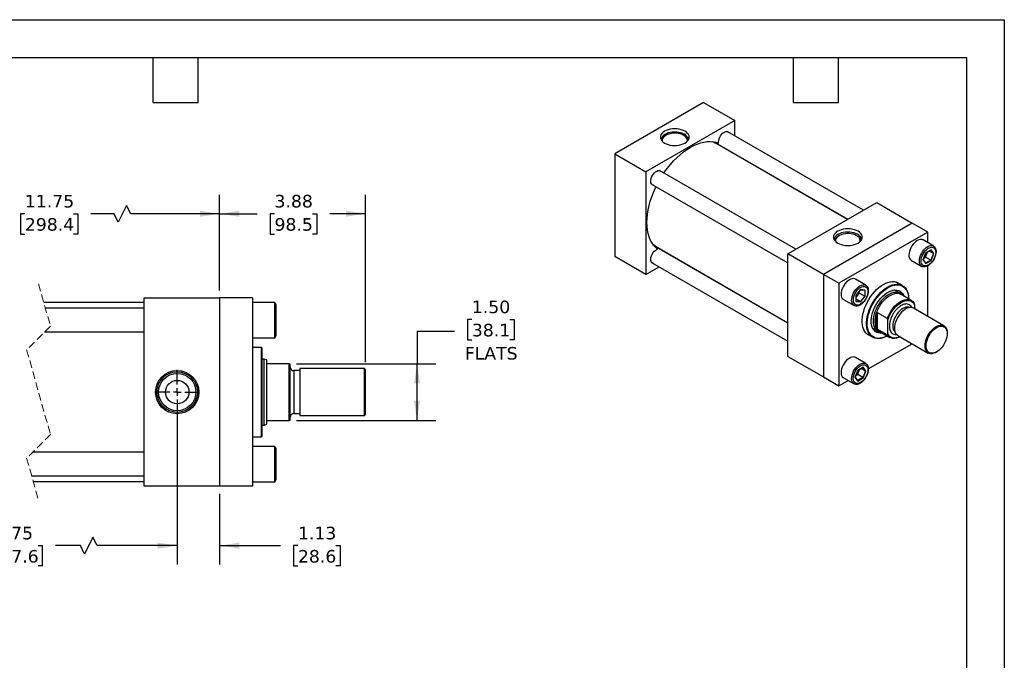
# Model space of a CAD drawing. Header units: inches. Extents: x 0 to 44, y 0 to 34.
# Tile 3 of 3: x 17.9 to 44, y 17 to 34. Entities that reach past the tile are written whole.
import ezdxf

# ---------------------------------------------------------------- set-up
doc = ezdxf.new("R2010")
doc.units = ezdxf.units.IN
doc.header["$LTSCALE"] = 4
doc.header["$MEASUREMENT"] = 0
for name, pattern in [('SLD-Center', [0.75, 0.6, -0.05, 0.05, -0.05]), ('SLD-Dashed', [0.075, 0.05, -0.025]), ('SLD-Solid', [0])]:
    doc.linetypes.add(name, pattern=pattern)
doc.layers.add('CENTER', color=40, linetype='SLD-Center')
doc.layers.add('DIMENSIONS', color=140, linetype='SLD-Solid', lineweight=25)
doc.layers.add('TEXT', color=140, linetype='SLD-Solid', lineweight=25)
doc.styles.add('SLDTEXTSTYLE0', font='VERDANA.TTF')
doc.dimstyles.new('SLDDIMSTYLE0', dxfattribs={"dimtxt": 0.339844, "dimasz": 0.52, "dimexe": 0, "dimexo": 0.0625, "dimgap": 0.084961, "dimtad": 0, "dimtih": 1, "dimtoh": 1, "dimrnd": 1e-09, "dimzin": 12, "dimdsep": 46, "dimtxsty": 'SLDTEXTSTYLE0', "dimsah": 1, "dimcen": 0.09, "dimadec": 0, "dimazin": 3, "dimtfac": 1, "dimtofl": 0, "dimtmove": 0, "dimatfit": 3, "dimfxl": 0, "dimfrac": 2, "dimtolj": 1, "dimtzin": 12, "dimarcsym": 0})
doc.dimstyles.new('SLDDIMSTYLE1', dxfattribs={"dimtxt": 0.339844, "dimasz": 0.52, "dimexe": 0, "dimexo": 0.0625, "dimgap": 0.084961, "dimtad": 0, "dimtih": 1, "dimtoh": 1, "dimrnd": 1e-09, "dimzin": 12, "dimdsep": 46, "dimtxsty": 'SLDTEXTSTYLE0', "dimsah": 1, "dimcen": 0.09, "dimadec": 0, "dimazin": 3, "dimtfac": 1, "dimtmove": 0, "dimatfit": 0, "dimfxl": 0, "dimfrac": 2, "dimtolj": 1, "dimtzin": 12, "dimarcsym": 0})
doc.dimstyles.new('SLDDIMSTYLE3', dxfattribs={"dimtxt": 0.339844, "dimasz": 0.52, "dimexe": 0, "dimexo": 0.0625, "dimgap": 0.084961, "dimtad": 0, "dimtih": 1, "dimtoh": 1, "dimrnd": 1e-09, "dimzin": 4, "dimdsep": 46, "dimtxsty": 'SLDTEXTSTYLE0', "dimsah": 1, "dimcen": 0.09, "dimadec": 0, "dimazin": 1, "dimtfac": 1, "dimtofl": 0, "dimtmove": 0, "dimatfit": 3, "dimfxl": 0, "dimfrac": 2, "dimtolj": 1, "dimtzin": 12, "dimarcsym": 0})

# ---------------------------------------------------------------- blocks, each defined once
blk = doc.blocks.new('_D_12')
at = {"layer": 'DIMENSIONS'}
for p, q in [((13.859, 26.818), (13.859, 29.351)), ((23.166, 26.818), (23.166, 29.351)), ((20.698, 29.074), (20.475, 28.629)), ((20.809, 28.851), (20.698, 29.074)), ((13.859, 28.851), (17.536, 28.851)), ((17.996, 28.851), (17.882, 28.851)), ((17.882, 28.851), (17.882, 28.311)), ((19.289, 28.851), (19.403, 28.851)), ((19.403, 28.851), (19.403, 28.311)), ((20.364, 28.851), (19.749, 28.851)), ((20.475, 28.629), (20.364, 28.851)), ((23.166, 28.851), (20.809, 28.851)), ((17.882, 28.311), (17.996, 28.311)), ((19.403, 28.311), (19.289, 28.311))]:
    blk.add_line(p, q, dxfattribs=at)
for points in [[(13.859, 28.851), (14.379, 28.771), (14.379, 28.931)], [(23.166, 28.851), (22.646, 28.931), (22.646, 28.771)]]:
    blk.add_solid(points, dxfattribs=at)
at = {"layer": 'DIMENSIONS', "char_height": 0.3333, "attachment_point": 1, "style": 'SLDTEXTSTYLE0'}
for s, insert in [('11.75', (17.996, 29.351)), ('298.4', (17.996, 28.735))]:
    blk.add_mtext(s, dxfattribs=dict(at, insert=insert))
blk = doc.blocks.new('_D_13')
at = {"layer": 'DIMENSIONS'}
for p, q in [((23.166, 26.818), (23.166, 29.351)), ((27.042, 24.912), (27.042, 29.351)), ((23.166, 28.851), (24.163, 28.851)), ((24.624, 28.851), (24.51, 28.851)), ((24.51, 28.851), (24.51, 28.311)), ((25.634, 28.851), (25.748, 28.851)), ((25.748, 28.851), (25.748, 28.311)), ((27.042, 28.851), (26.094, 28.851)), ((24.51, 28.311), (24.624, 28.311)), ((25.748, 28.311), (25.634, 28.311))]:
    blk.add_line(p, q, dxfattribs=at)
for points in [[(23.166, 28.851), (23.686, 28.771), (23.686, 28.931)], [(27.042, 28.851), (26.522, 28.931), (26.522, 28.771)]]:
    blk.add_solid(points, dxfattribs=at)
at = {"layer": 'DIMENSIONS', "char_height": 0.3333, "attachment_point": 1, "style": 'SLDTEXTSTYLE0'}
for s, insert in [('3.88', (24.624, 29.351)), ('98.5', (24.624, 28.735))]:
    blk.add_mtext(s, dxfattribs=dict(at, insert=insert))
blk = doc.blocks.new('_D_14')
at = {"layer": 'DIMENSIONS'}
for p, q in [((29.864, 26.047), (29.75, 26.047)), ((29.75, 26.047), (29.75, 25.507)), ((30.874, 26.047), (30.988, 26.047)), ((30.988, 26.047), (30.988, 25.507)), ((29.407, 25.729), (28.407, 25.729)), ((28.407, 25.729), (28.407, 24.868)), ((29.75, 25.507), (29.864, 25.507)), ((30.988, 25.507), (30.874, 25.507)), ((25.211, 24.868), (28.907, 24.868)), ((28.407, 23.368), (28.407, 24.868)), ((25.211, 23.368), (28.907, 23.368))]:
    blk.add_line(p, q, dxfattribs=at)
for points in [[(28.407, 24.868), (28.327, 24.348), (28.487, 24.348)], [(28.407, 23.368), (28.487, 23.888), (28.327, 23.888)]]:
    blk.add_solid(points, dxfattribs=at)
at = {"layer": 'DIMENSIONS', "char_height": 0.3333, "attachment_point": 1, "style": 'SLDTEXTSTYLE0'}
for s, insert in [('1.50', (29.864, 26.546)), ('38.1', (29.864, 25.93)), ('FLATS', (29.677, 25.314))]:
    blk.add_mtext(s, dxfattribs=dict(at, insert=insert))
blk = doc.blocks.new('_D_15')
at = {"layer": 'DIMENSIONS'}
for p, q in [((14.734, 23.918), (14.734, 19.543)), ((22.041, 23.918), (22.041, 19.543)), ((19.803, 20.266), (19.581, 19.821)), ((19.914, 20.043), (19.803, 20.266)), ((14.734, 20.043), (16.592, 20.043)), ((17.053, 20.043), (16.938, 20.043)), ((16.938, 20.043), (16.938, 19.503)), ((18.345, 20.043), (18.459, 20.043)), ((18.459, 20.043), (18.459, 19.503)), ((19.47, 20.043), (18.806, 20.043)), ((19.581, 19.821), (19.47, 20.043)), ((22.041, 20.043), (19.914, 20.043)), ((16.938, 19.503), (17.053, 19.503)), ((18.459, 19.503), (18.345, 19.503))]:
    blk.add_line(p, q, dxfattribs=at)
for points in [[(14.734, 20.043), (15.254, 19.963), (15.254, 20.123)], [(22.041, 20.043), (21.521, 20.123), (21.521, 19.963)]]:
    blk.add_solid(points, dxfattribs=at)
at = {"layer": 'DIMENSIONS', "char_height": 0.3333, "attachment_point": 1, "style": 'SLDTEXTSTYLE0'}
for s, insert in [('9.75', (17.194, 20.543)), ('247.6', (17.053, 19.927))]:
    blk.add_mtext(s, dxfattribs=dict(at, insert=insert))
blk = doc.blocks.new('_D_16')
at = {"layer": 'DIMENSIONS'}
for p, q in [((22.041, 23.918), (22.041, 19.543)), ((23.166, 21.418), (23.166, 19.543)), ((22.041, 20.043), (21.041, 20.043)), ((23.166, 20.043), (24.786, 20.043)), ((25.246, 20.043), (25.132, 20.043)), ((25.132, 20.043), (25.132, 19.503)), ((26.256, 20.043), (26.37, 20.043)), ((26.37, 20.043), (26.37, 19.503)), ((25.132, 19.503), (25.246, 19.503)), ((26.37, 19.503), (26.256, 19.503))]:
    blk.add_line(p, q, dxfattribs=at)
for points in [[(22.041, 20.043), (21.521, 20.123), (21.521, 19.963)], [(23.166, 20.043), (23.686, 19.963), (23.686, 20.123)]]:
    blk.add_solid(points, dxfattribs=at)
at = {"layer": 'DIMENSIONS', "char_height": 0.3333, "attachment_point": 1, "style": 'SLDTEXTSTYLE0'}
for s, insert in [('1.13', (25.246, 20.543)), ('28.6', (25.246, 19.927))]:
    blk.add_mtext(s, dxfattribs=dict(at, insert=insert))
blk = doc.blocks.new('SW_CENTERMARKSYMBOL_4')
at = {"layer": 'CENTER', "color": 0}
for p, q in [((0, 0.2), (0, 0.595)), ((-0.2, 0), (-0.595, 0)), ((0, 0), (-0.1, 0)), ((0, 0), (0, 0.1)), ((0, 0), (0, -0.1)), ((0, 0), (0.1, 0)), ((0.2, 0), (0.595, 0)), ((0, -0.2), (0, -0.595))]:
    blk.add_line(p, q, dxfattribs=at)

msp = doc.modelspace()

# ---------------------------------------------------------------- linework, layer by layer
at = {"color": 7, "linetype": 'SLD-Solid'}
for p, q in [((0, 34), (44, 34)), ((44, 34), (44, 0))]:
    msp.add_line(p, q, dxfattribs=at)
for p, q in [((36.017, 31.801), (33.66, 30.44)), ((36.017, 31.801), (36.842, 31.325)), ((36.842, 31.325), (34.485, 29.964)), ((36.842, 30.923), (36.842, 31.325)), ((40.265, 28.947), (36.645, 31.037)), ((36.303, 30.754), (36.293, 30.759)), ((36.307, 30.751), (39.848, 28.706)), ((39.839, 28.701), (36.323, 30.731)), ((33.66, 30.44), (34.485, 29.964)), ((33.66, 30.44), (33.66, 27.719)), ((36.842, 30.432), (36.842, 30.442)), ((34.485, 29.964), (34.485, 27.242)), ((38.464, 27.907), (34.844, 29.997)), ((34.636, 29.636), (38.256, 27.547)), ((38.256, 27.787), (40.613, 29.148)), ((40.613, 29.148), (41.556, 28.604)), ((41.556, 28.604), (39.199, 27.243)), ((41.968, 28.366), (41.556, 28.604)), ((41.968, 28.366), (39.611, 27.005)), ((41.968, 28.084), (41.968, 28.366)), ((34.701, 28.001), (34.71, 27.995)), ((38.256, 25.948), (34.714, 27.993)), ((34.739, 27.989), (38.256, 25.959)), ((42.125, 27.994), (41.847, 28.155)), ((34.485, 27.242), (33.66, 27.719)), ((39.199, 27.243), (38.256, 27.787)), ((38.256, 25.065), (38.256, 27.787)), ((41.914, 27.814), (41.843, 27.632)), ((41.846, 27.634), (41.915, 27.813)), ((41.908, 27.7), (41.942, 27.788)), ((42.056, 27.896), (41.914, 27.814)), ((41.915, 27.813), (42.052, 27.892)), ((41.942, 27.788), (41.962, 27.84)), ((42.116, 27.795), (42, 27.862)), ((42.116, 27.795), (42.048, 27.62)), ((42.049, 27.89), (42.116, 27.795)), ((42.126, 27.795), (42.056, 27.896)), ((42.056, 27.613), (42.126, 27.795)), ((34.636, 27.557), (38.256, 25.467)), ((35.25, 27.684), (35.259, 27.689)), ((41.534, 27.613), (41.812, 27.452)), ((41.843, 27.632), (41.914, 27.531)), ((41.914, 27.54), (41.846, 27.636)), ((41.861, 27.673), (41.908, 27.7)), ((42.048, 27.62), (41.908, 27.7)), ((42.048, 27.62), (41.912, 27.541)), ((41.914, 27.531), (42.056, 27.613)), ((41.968, 26.125), (41.968, 27.468)), ((34.485, 27.242), (34.833, 27.443)), ((39.199, 27.243), (39.199, 24.521)), ((39.611, 27.005), (39.199, 27.243)), ((39.611, 27.005), (39.611, 24.283)), ((40.324, 26.954), (40.046, 27.115)), ((41.297, 26.945), (41.14, 27.036)), ((40.184, 26.838), (40.062, 26.685)), ((40.062, 26.685), (40.062, 26.522)), ((40.063, 26.685), (40.183, 26.834)), ((40.064, 26.527), (40.064, 26.685)), ((40.064, 26.631), (40.098, 26.674)), ((40.098, 26.674), (40.157, 26.747)), ((40.157, 26.747), (40.157, 26.802)), ((40.157, 26.747), (40.297, 26.666)), ((40.297, 26.666), (40.179, 26.52)), ((40.182, 26.833), (40.299, 26.823)), ((40.307, 26.827), (40.184, 26.838)), ((40.297, 26.823), (40.297, 26.666)), ((40.307, 26.663), (40.307, 26.827)), ((41.228, 26.745), (41.086, 26.827)), ((41.531, 26.552), (41.251, 26.714)), ((21.166, 26.493), (18.498, 26.493)), ((21.166, 21.618), (21.166, 26.618)), ((21.166, 26.618), (23.166, 26.618)), ((23.166, 26.618), (23.166, 21.618)), ((24.041, 26.618), (23.166, 26.618)), ((24.041, 26.618), (24.041, 21.618)), ((24.631, 26.497), (24.041, 26.497)), ((24.666, 26.437), (24.631, 26.497)), ((24.631, 25.559), (24.631, 26.497)), ((24.666, 25.619), (24.666, 26.437)), ((39.733, 26.573), (40.011, 26.413)), ((40.062, 26.522), (40.184, 26.511)), ((40.179, 26.52), (40.064, 26.587)), ((40.179, 26.52), (40.064, 26.53)), ((40.184, 26.511), (40.307, 26.663)), ((41.615, 26.437), (41.615, 26.329)), ((21.166, 26.341), (18.541, 26.341)), ((40.599, 25.825), (40.599, 26.194)), ((40.628, 26.229), (40.893, 26.076)), ((40.628, 26.229), (40.628, 25.79)), ((42.398, 25.877), (41.588, 26.345)), ((40.908, 25.667), (40.908, 26.029)), ((18.518, 25.716), (21.166, 25.716)), ((40.348, 25.666), (40.506, 25.574)), ((40.503, 25.817), (40.645, 25.734)), ((40.893, 25.637), (40.628, 25.79)), ((40.683, 25.73), (40.963, 25.569)), ((41.171, 25.623), (41.982, 25.155)), ((42.484, 25.669), (42.484, 25.686)), ((24.041, 25.559), (24.631, 25.559)), ((24.631, 25.559), (24.666, 25.619)), ((40.389, 24.732), (41.552, 25.403)), ((24.278, 25.305), (24.041, 25.305)), ((24.298, 25.285), (24.278, 25.305)), ((24.278, 22.931), (24.278, 25.305)), ((24.298, 24.118), (24.298, 25.285)), ((42.19, 25.176), (42.205, 25.184)), ((24.352, 24.993), (24.298, 24.993)), ((24.417, 24.97), (24.352, 24.993)), ((24.352, 23.243), (24.352, 24.993)), ((24.417, 24.899), (24.417, 24.97)), ((24.417, 23.337), (24.417, 24.899)), ((25.011, 24.868), (24.448, 24.868)), ((25.011, 23.368), (25.011, 24.868)), ((25.011, 24.868), (25.042, 24.868)), ((25.042, 23.368), (25.042, 24.868)), ((38.256, 25.065), (39.199, 24.521)), ((40.324, 24.875), (40.046, 25.036)), ((25.292, 24.688), (25.137, 24.688)), ((25.137, 24.688), (25.137, 23.549)), ((27.011, 24.743), (25.292, 24.743)), ((25.292, 24.743), (25.292, 23.493)), ((27.042, 24.712), (27.011, 24.743)), ((27.011, 23.493), (27.011, 24.743)), ((27.042, 24.118), (27.042, 24.712)), ((40.113, 24.695), (40.043, 24.513)), ((40.045, 24.515), (40.114, 24.694)), ((40.06, 24.554), (40.107, 24.581)), ((40.107, 24.581), (40.141, 24.669)), ((40.247, 24.501), (40.107, 24.581)), ((40.255, 24.777), (40.113, 24.695)), ((40.114, 24.693), (40.252, 24.773)), ((40.141, 24.669), (40.162, 24.721)), ((40.315, 24.676), (40.2, 24.743)), ((40.315, 24.676), (40.247, 24.501)), ((40.249, 24.771), (40.315, 24.676)), ((40.326, 24.676), (40.255, 24.777)), ((40.255, 24.494), (40.326, 24.676)), ((39.199, 24.521), (39.611, 24.283)), ((39.611, 24.283), (39.855, 24.424)), ((39.733, 24.494), (40.011, 24.333)), ((40.043, 24.513), (40.113, 24.412)), ((40.113, 24.421), (40.045, 24.517)), ((40.247, 24.501), (40.112, 24.422)), ((40.113, 24.412), (40.255, 24.494)), ((24.298, 22.951), (24.298, 24.118)), ((27.042, 23.524), (27.042, 24.118)), ((25.137, 23.549), (25.292, 23.549)), ((24.352, 23.243), (24.417, 23.267)), ((24.417, 23.267), (24.417, 23.337)), ((24.448, 23.368), (25.011, 23.368)), ((25.042, 23.368), (25.011, 23.368)), ((25.292, 23.493), (27.011, 23.493)), ((27.011, 23.493), (27.042, 23.524)), ((24.298, 23.243), (24.352, 23.243)), ((24.041, 22.931), (24.278, 22.931)), ((24.278, 22.931), (24.298, 22.951)), ((21.166, 22.521), (18.198, 22.521)), ((24.631, 22.677), (24.041, 22.677)), ((24.666, 22.617), (24.631, 22.677)), ((24.631, 21.739), (24.631, 22.677)), ((24.666, 22.208), (24.666, 22.617)), ((24.666, 21.799), (24.666, 22.208)), ((18.175, 21.896), (21.166, 21.896)), ((18.218, 21.743), (21.166, 21.743)), ((24.041, 21.739), (24.631, 21.739)), ((24.631, 21.739), (24.666, 21.799)), ((23.166, 21.618), (21.166, 21.618)), ((24.041, 21.618), (23.166, 21.618))]:
    msp.add_line(p, q)
at = {"color": 7, "linetype": 'SLD-Dashed', "lineweight": 18}
for p, q in [((18.358, 26.993), (18.673, 25.871)), ((18.673, 25.871), (18.043, 25.241)), ((18.043, 25.241), (18.673, 22.996)), ((18.673, 22.996), (18.043, 22.366)), ((18.043, 22.366), (18.358, 21.243))]:
    msp.add_line(p, q, dxfattribs=at)
at = {"flags": 128}
for points in [[(35.522, 31.039), (35.476, 31.061), (35.425, 31.079), (35.369, 31.093), (35.311, 31.101), (35.251, 31.104), (35.191, 31.101), (35.133, 31.093), (35.077, 31.079), (35.026, 31.061), (34.981, 31.039), (34.942, 31.012), (34.91, 30.983), (34.887, 30.951), (34.873, 30.917), (34.868, 30.883), (34.873, 30.848), (34.887, 30.814), (34.91, 30.782), (34.942, 30.753), (34.981, 30.726), (35.026, 30.704), (35.077, 30.686), (35.133, 30.673), (35.191, 30.664), (35.251, 30.662), (35.311, 30.664), (35.369, 30.673), (35.425, 30.686), (35.476, 30.704), (35.522, 30.726), (35.561, 30.753), (35.592, 30.782), (35.615, 30.814), (35.629, 30.848), (35.634, 30.883), (35.629, 30.917), (35.615, 30.951), (35.592, 30.983), (35.561, 31.012), (35.522, 31.039)], [(35.505, 30.959), (35.461, 30.98), (35.412, 30.998), (35.358, 31.01), (35.302, 31.017), (35.244, 31.019), (35.186, 31.016), (35.13, 31.007), (35.078, 30.994), (35.029, 30.975), (34.987, 30.953), (34.951, 30.926), (34.923, 30.897), (34.904, 30.866), (34.893, 30.833), (34.892, 30.807)], [(35.489, 30.93), (35.445, 30.952), (35.396, 30.968), (35.343, 30.98), (35.287, 30.986), (35.23, 30.987), (35.173, 30.982), (35.119, 30.972), (35.069, 30.956), (35.024, 30.936), (34.985, 30.912), (34.954, 30.884), (34.932, 30.854), (34.918, 30.822), (34.915, 30.789), (34.916, 30.776)], [(35.586, 30.776), (35.587, 30.781), (35.586, 30.814), (35.575, 30.846), (35.555, 30.877), (35.526, 30.905), (35.489, 30.93)], [(35.61, 30.807), (35.61, 30.808), (35.607, 30.841), (35.594, 30.874), (35.573, 30.905), (35.543, 30.933), (35.505, 30.959)], [(36.416, 30.723), (36.413, 30.758), (36.417, 30.797), (36.427, 30.838), (36.444, 30.879), (36.466, 30.919), (36.493, 30.955), (36.522, 30.986), (36.554, 31.011), (36.586, 31.028), (36.617, 31.037), (36.646, 31.037), (36.671, 31.028), (36.691, 31.011), (36.691, 31.01)], [(34.961, 29.93), (34.982, 29.961), (35.058, 30.063), (35.137, 30.161), (35.22, 30.253), (35.305, 30.339), (35.393, 30.418), (35.482, 30.491), (35.573, 30.555), (35.664, 30.612), (35.755, 30.661), (35.845, 30.7), (35.934, 30.731), (36.022, 30.753), (36.108, 30.766), (36.19, 30.769), (36.269, 30.763), (36.345, 30.747), (36.416, 30.723)], [(36.254, 30.765), (36.276, 30.755), (36.323, 30.731)], [(36.341, 30.731), (36.334, 30.733), (36.32, 30.738)], [(36.415, 30.678), (36.411, 30.681), (36.363, 30.719)], [(36.627, 30.566), (36.642, 30.548), (36.643, 30.547)], [(34.682, 29.61), (34.672, 29.612), (34.648, 29.624), (34.63, 29.644), (34.618, 29.672), (34.613, 29.705), (34.614, 29.743), (34.622, 29.783), (34.636, 29.825), (34.657, 29.865), (34.682, 29.903), (34.71, 29.936), (34.741, 29.963), (34.773, 29.983), (34.805, 29.995), (34.835, 29.998), (34.861, 29.993), (34.883, 29.978), (34.89, 29.971)], [(34.793, 27.912), (34.737, 27.962), (34.686, 28.019), (34.641, 28.085), (34.602, 28.158), (34.57, 28.239), (34.545, 28.325), (34.528, 28.418), (34.517, 28.516), (34.513, 28.619), (34.517, 28.727), (34.528, 28.837), (34.545, 28.951), (34.57, 29.067), (34.602, 29.184), (34.641, 29.301), (34.686, 29.419), (34.737, 29.535), (34.753, 29.569)], [(40.118, 28.386), (40.072, 28.408), (40.021, 28.426), (39.965, 28.44), (39.907, 28.448), (39.847, 28.45), (39.787, 28.448), (39.729, 28.44), (39.673, 28.426), (39.622, 28.408), (39.576, 28.386), (39.537, 28.359), (39.506, 28.33), (39.483, 28.298), (39.469, 28.264), (39.464, 28.229), (39.469, 28.195), (39.483, 28.161), (39.506, 28.129), (39.537, 28.1), (39.576, 28.073), (39.622, 28.051), (39.673, 28.033), (39.729, 28.019), (39.787, 28.011), (39.847, 28.009), (39.907, 28.011), (39.965, 28.019), (40.021, 28.033), (40.072, 28.051), (40.118, 28.073), (40.157, 28.1), (40.188, 28.129), (40.211, 28.161), (40.225, 28.195), (40.23, 28.229), (40.225, 28.264), (40.211, 28.298), (40.188, 28.33), (40.157, 28.359), (40.118, 28.386)], [(40.101, 28.305), (40.057, 28.327), (40.008, 28.344), (39.954, 28.357), (39.898, 28.364), (39.84, 28.366), (39.782, 28.363), (39.726, 28.354), (39.674, 28.34), (39.625, 28.322), (39.583, 28.299), (39.547, 28.273), (39.519, 28.244), (39.5, 28.212), (39.489, 28.18), (39.488, 28.153)], [(40.08, 28.269), (40.038, 28.29), (39.989, 28.307), (39.937, 28.318), (39.882, 28.324), (39.826, 28.325), (39.771, 28.32), (39.718, 28.31), (39.668, 28.295), (39.624, 28.275), (39.586, 28.251), (39.556, 28.224), (39.534, 28.194), (39.521, 28.163), (39.517, 28.131), (39.519, 28.116)], [(40.176, 28.116), (40.176, 28.123), (40.175, 28.155), (40.165, 28.187), (40.145, 28.217), (40.117, 28.245), (40.08, 28.269)], [(40.206, 28.153), (40.206, 28.155), (40.203, 28.188), (40.19, 28.22), (40.169, 28.251), (40.139, 28.28), (40.101, 28.305)], [(34.739, 27.989), (34.724, 27.998), (34.676, 28.032)], [(34.733, 27.988), (34.734, 27.987), (34.749, 27.973)], [(41.847, 28.155), (41.832, 28.161), (41.801, 28.169), (41.766, 28.167), (41.729, 28.157), (41.69, 28.139), (41.652, 28.113), (41.615, 28.08), (41.58, 28.041), (41.548, 27.997), (41.521, 27.95), (41.499, 27.901), (41.483, 27.851), (41.473, 27.802), (41.469, 27.756)], [(41.747, 27.596), (41.751, 27.642), (41.761, 27.691), (41.777, 27.74), (41.799, 27.789), (41.826, 27.837), (41.858, 27.88), (41.893, 27.919), (41.93, 27.952), (41.969, 27.978), (42.007, 27.997), (42.044, 28.007), (42.079, 28.008), (42.111, 28.001), (42.138, 27.985), (42.16, 27.961), (42.176, 27.93), (42.186, 27.893), (42.19, 27.851), (42.186, 27.804), (42.176, 27.756), (42.16, 27.706), (42.138, 27.657), (42.111, 27.61), (42.079, 27.566), (42.044, 27.527), (42.007, 27.494), (41.969, 27.468), (41.93, 27.45), (41.893, 27.44), (41.858, 27.438), (41.826, 27.446), (41.799, 27.461), (41.777, 27.485), (41.761, 27.516), (41.751, 27.553), (41.747, 27.596)], [(34.682, 27.53), (34.682, 27.531), (34.657, 27.539), (34.636, 27.557), (34.622, 27.581), (34.614, 27.613), (34.613, 27.649), (34.618, 27.689), (34.63, 27.73), (34.648, 27.771), (34.672, 27.81), (34.699, 27.845), (34.73, 27.874), (34.761, 27.897), (34.793, 27.912)], [(34.77, 27.961), (34.827, 27.937), (34.831, 27.936)], [(35.059, 27.804), (35.058, 27.804), (35.034, 27.808)], [(42.178, 27.825), (42.174, 27.782), (42.165, 27.737), (42.149, 27.691), (42.127, 27.646), (42.101, 27.603), (42.071, 27.564), (42.038, 27.53), (42.003, 27.502), (41.967, 27.482), (41.932, 27.469), (41.899, 27.465), (41.869, 27.469), (41.842, 27.481), (41.821, 27.502), (41.805, 27.529), (41.795, 27.563), (41.792, 27.602), (41.795, 27.645), (41.805, 27.69), (41.821, 27.736), (41.842, 27.781), (41.869, 27.824), (41.899, 27.863), (41.932, 27.897), (41.967, 27.925), (42.003, 27.946), (42.038, 27.958), (42.071, 27.963), (42.101, 27.958), (42.127, 27.946), (42.149, 27.926), (42.165, 27.898), (42.174, 27.864), (42.178, 27.825)], [(40.046, 27.115), (40.032, 27.122), (40, 27.129), (39.965, 27.128), (39.928, 27.118), (39.89, 27.1), (39.851, 27.073), (39.814, 27.04), (39.779, 27.002), (39.747, 26.958), (39.72, 26.911), (39.698, 26.861), (39.682, 26.812), (39.672, 26.763), (39.668, 26.717), (39.672, 26.674), (39.682, 26.637), (39.698, 26.606), (39.72, 26.582), (39.733, 26.573)], [(40.168, 26.428), (40.129, 26.41), (40.092, 26.4), (40.057, 26.399), (40.026, 26.406), (39.998, 26.422), (39.976, 26.445), (39.96, 26.476), (39.95, 26.514), (39.947, 26.556), (39.95, 26.602), (39.96, 26.651), (39.976, 26.701), (39.998, 26.75), (40.026, 26.797), (40.057, 26.841), (40.092, 26.88), (40.129, 26.913), (40.168, 26.939), (40.206, 26.957), (40.243, 26.967), (40.278, 26.968), (40.31, 26.961), (40.337, 26.945), (40.359, 26.922), (40.376, 26.891), (40.386, 26.854), (40.389, 26.811), (40.386, 26.765), (40.376, 26.716), (40.359, 26.666), (40.337, 26.617), (40.31, 26.57), (40.278, 26.526), (40.243, 26.487), (40.206, 26.454), (40.168, 26.428)], [(40.44, 25.612), (40.402, 25.628), (40.361, 25.655), (40.324, 25.69), (40.292, 25.732), (40.267, 25.781), (40.247, 25.837), (40.234, 25.898), (40.227, 25.964), (40.227, 26.035), (40.234, 26.109), (40.247, 26.185), (40.267, 26.263), (40.292, 26.342), (40.324, 26.42), (40.361, 26.498), (40.402, 26.573), (40.449, 26.645), (40.499, 26.714), (40.553, 26.778), (40.61, 26.837), (40.669, 26.89), (40.729, 26.936), (40.79, 26.975), (40.851, 27.006), (40.911, 27.029), (40.97, 27.045), (41.026, 27.051), (41.08, 27.049), (41.131, 27.039), (41.177, 27.02), (41.219, 26.993), (41.232, 26.983)], [(40.893, 25.609), (40.841, 25.582), (40.781, 25.559), (40.723, 25.544), (40.667, 25.538), (40.613, 25.54), (40.563, 25.55), (40.517, 25.569), (40.475, 25.595), (40.438, 25.63), (40.407, 25.672), (40.382, 25.721), (40.362, 25.776), (40.349, 25.836), (40.343, 25.902), (40.343, 25.972), (40.349, 26.046), (40.362, 26.121), (40.382, 26.199), (40.407, 26.277), (40.438, 26.355), (40.475, 26.432), (40.517, 26.507), (40.563, 26.579), (40.613, 26.647), (40.667, 26.711), (40.723, 26.769), (40.781, 26.821), (40.841, 26.867), (40.902, 26.906), (40.962, 26.937), (41.022, 26.96), (41.08, 26.975), (41.137, 26.982), (41.19, 26.98), (41.24, 26.97), (41.286, 26.951), (41.328, 26.924), (41.365, 26.89), (41.396, 26.848), (41.421, 26.799), (41.441, 26.744), (41.454, 26.683), (41.46, 26.617), (41.461, 26.592)], [(40.911, 26.89), (40.972, 26.921), (41.031, 26.944), (41.09, 26.958), (41.146, 26.964), (41.199, 26.962), (41.249, 26.951), (41.295, 26.931), (41.336, 26.903), (41.372, 26.868), (41.402, 26.825), (41.426, 26.775), (41.444, 26.718), (41.456, 26.656), (41.461, 26.592)], [(40.184, 26.897), (40.22, 26.913), (40.254, 26.922), (40.286, 26.922), (40.314, 26.914), (40.338, 26.897), (40.357, 26.873), (40.37, 26.842), (40.376, 26.806), (40.376, 26.764), (40.37, 26.72), (40.357, 26.675), (40.338, 26.629), (40.314, 26.585), (40.286, 26.543), (40.254, 26.507), (40.22, 26.476), (40.184, 26.452), (40.149, 26.435), (40.114, 26.426), (40.083, 26.426), (40.054, 26.435), (40.03, 26.451), (40.012, 26.475), (39.999, 26.506), (39.992, 26.543), (39.992, 26.584), (39.999, 26.628), (40.012, 26.674), (40.03, 26.719), (40.054, 26.764), (40.083, 26.805), (40.114, 26.842), (40.149, 26.873), (40.184, 26.897)], [(40.893, 25.609), (40.881, 25.603), (40.82, 25.575), (40.761, 25.557), (40.704, 25.546), (40.649, 25.544), (40.598, 25.551), (40.55, 25.567), (40.506, 25.59), (40.468, 25.622), (40.435, 25.662), (40.407, 25.708), (40.386, 25.762), (40.371, 25.821), (40.363, 25.885), (40.361, 25.954), (40.366, 26.027), (40.378, 26.102), (40.396, 26.18), (40.42, 26.258), (40.45, 26.336), (40.486, 26.413), (40.527, 26.488), (40.573, 26.561), (40.623, 26.629), (40.676, 26.693), (40.732, 26.752), (40.791, 26.805), (40.851, 26.851), (40.911, 26.89)], [(40.762, 25.685), (40.751, 25.683), (40.701, 25.681), (40.654, 25.687), (40.612, 25.702), (40.574, 25.726), (40.541, 25.757), (40.513, 25.796), (40.492, 25.842), (40.477, 25.894), (40.469, 25.952), (40.467, 26.014), (40.472, 26.08), (40.484, 26.148), (40.502, 26.218), (40.526, 26.289), (40.556, 26.359), (40.592, 26.427), (40.632, 26.493), (40.677, 26.556), (40.725, 26.613), (40.776, 26.666), (40.829, 26.712), (40.884, 26.751), (40.938, 26.782), (40.993, 26.806), (41.046, 26.821), (41.097, 26.828), (41.145, 26.826), (41.19, 26.815), (41.23, 26.796), (41.266, 26.768), (41.296, 26.733), (41.32, 26.691), (41.33, 26.668)], [(40.524, 26.001), (40.527, 26.063), (40.537, 26.127), (40.553, 26.193), (40.575, 26.26), (40.603, 26.327), (40.636, 26.392), (40.674, 26.455), (40.716, 26.514), (40.761, 26.569), (40.809, 26.619), (40.859, 26.663), (40.911, 26.7), (40.963, 26.73), (41.014, 26.752), (41.064, 26.766), (41.112, 26.772), (41.158, 26.769), (41.2, 26.758), (41.237, 26.739), (41.27, 26.712), (41.288, 26.692)], [(40.599, 26.194), (40.622, 26.261), (40.652, 26.327), (40.686, 26.391), (40.726, 26.453), (40.769, 26.511), (40.816, 26.564), (40.865, 26.611), (40.915, 26.652), (40.967, 26.685), (41.019, 26.711), (41.07, 26.729), (41.119, 26.739), (41.165, 26.739), (41.209, 26.732), (41.248, 26.715), (41.251, 26.714)], [(41.262, 26.72), (41.254, 26.76), (41.253, 26.763)], [(40.893, 26.076), (40.922, 26.145), (40.957, 26.213), (40.997, 26.278), (41.041, 26.339), (41.089, 26.395), (41.14, 26.446), (41.193, 26.489), (41.247, 26.524), (41.301, 26.551), (41.354, 26.569), (41.405, 26.578), (41.453, 26.577), (41.497, 26.567), (41.537, 26.548), (41.572, 26.52), (41.601, 26.484)], [(40.908, 26.029), (40.933, 26.096), (40.963, 26.163), (40.999, 26.228), (41.04, 26.29), (41.085, 26.347), (41.133, 26.399), (41.184, 26.444), (41.236, 26.482), (41.288, 26.512), (41.34, 26.534), (41.39, 26.547), (41.439, 26.551), (41.484, 26.546), (41.524, 26.531), (41.56, 26.508), (41.591, 26.476), (41.615, 26.437)], [(41.482, 26.362), (41.464, 26.368), (41.428, 26.373), (41.39, 26.369), (41.349, 26.356), (41.307, 26.336), (41.265, 26.308), (41.224, 26.273), (41.185, 26.232), (41.149, 26.186), (41.117, 26.136), (41.089, 26.083), (41.067, 26.029), (41.051, 25.974), (41.041, 25.921), (41.038, 25.871)], [(41.588, 26.345), (41.563, 26.356), (41.527, 26.364), (41.487, 26.363), (41.445, 26.353), (41.402, 26.336), (41.358, 26.31), (41.314, 26.278), (41.272, 26.238), (41.232, 26.193), (41.196, 26.144), (41.164, 26.091), (41.136, 26.035), (41.114, 25.978), (41.098, 25.922), (41.088, 25.866), (41.085, 25.814)], [(40.72, 25.709), (40.716, 25.71), (40.674, 25.721), (40.636, 25.74), (40.603, 25.767), (40.575, 25.801), (40.553, 25.843), (40.537, 25.89), (40.527, 25.944), (40.524, 26.001)], [(41.895, 25.346), (41.899, 25.399), (41.908, 25.454), (41.924, 25.51), (41.946, 25.567), (41.974, 25.623), (42.006, 25.676), (42.043, 25.726), (42.082, 25.771), (42.124, 25.81), (42.168, 25.843), (42.212, 25.868), (42.255, 25.886), (42.297, 25.895), (42.337, 25.896), (42.374, 25.888), (42.406, 25.872), (42.433, 25.848), (42.455, 25.817), (42.471, 25.779), (42.481, 25.735), (42.484, 25.686), (42.484, 25.686)], [(40.642, 25.704), (40.659, 25.709), (40.683, 25.717)], [(41.231, 25.588), (41.193, 25.57), (41.14, 25.552), (41.089, 25.543), (41.041, 25.544), (40.997, 25.554), (40.957, 25.573), (40.922, 25.601), (40.893, 25.637)], [(41.231, 25.589), (41.184, 25.569), (41.133, 25.557), (41.085, 25.553), (41.04, 25.558), (40.999, 25.573), (40.963, 25.596), (40.933, 25.627), (40.908, 25.667)], [(41.085, 25.814), (41.088, 25.765), (41.098, 25.721), (41.114, 25.683), (41.136, 25.652), (41.164, 25.628), (41.171, 25.623)], [(42.205, 25.831), (42.247, 25.852), (42.289, 25.865), (42.329, 25.869), (42.366, 25.865), (42.399, 25.853), (42.427, 25.832), (42.45, 25.804), (42.468, 25.769), (42.479, 25.728), (42.484, 25.681), (42.483, 25.631), (42.474, 25.578), (42.46, 25.523), (42.44, 25.468), (42.414, 25.413), (42.383, 25.361), (42.348, 25.312), (42.309, 25.268), (42.268, 25.23), (42.226, 25.198), (42.183, 25.173), (42.141, 25.156), (42.1, 25.147), (42.062, 25.147), (42.026, 25.155), (41.996, 25.172), (41.97, 25.196), (41.949, 25.228), (41.935, 25.266), (41.927, 25.31), (41.925, 25.359), (41.93, 25.411), (41.941, 25.465), (41.959, 25.52), (41.982, 25.575), (42.01, 25.628), (42.044, 25.679), (42.08, 25.726), (42.12, 25.767), (42.162, 25.802), (42.205, 25.831)], [(42.19, 25.176), (42.168, 25.164), (42.124, 25.147), (42.082, 25.137), (42.043, 25.136), (42.006, 25.144), (41.974, 25.16), (41.946, 25.184), (41.924, 25.215), (41.908, 25.253), (41.899, 25.297), (41.895, 25.346)], [(40.046, 25.036), (40.032, 25.042), (40, 25.05), (39.965, 25.048), (39.928, 25.038), (39.89, 25.02), (39.851, 24.994), (39.814, 24.961), (39.779, 24.922), (39.747, 24.878), (39.72, 24.831), (39.698, 24.782), (39.682, 24.732), (39.672, 24.683), (39.668, 24.637), (39.672, 24.595), (39.682, 24.558), (39.698, 24.527), (39.72, 24.503), (39.733, 24.494)], [(40.389, 24.732), (40.386, 24.685), (40.376, 24.637), (40.359, 24.587), (40.337, 24.538), (40.31, 24.491), (40.278, 24.447), (40.243, 24.408), (40.206, 24.375), (40.168, 24.349), (40.129, 24.331), (40.092, 24.321), (40.057, 24.319), (40.026, 24.326), (39.998, 24.342), (39.976, 24.366), (39.96, 24.397), (39.95, 24.434), (39.947, 24.476), (39.95, 24.523), (39.96, 24.571), (39.976, 24.621), (39.998, 24.67), (40.026, 24.718), (40.057, 24.761), (40.092, 24.8), (40.129, 24.833), (40.168, 24.859), (40.206, 24.878), (40.243, 24.888), (40.278, 24.889), (40.31, 24.882), (40.337, 24.866), (40.359, 24.842), (40.376, 24.811), (40.386, 24.774), (40.389, 24.732)], [(39.991, 24.483), (39.995, 24.526), (40.004, 24.571), (40.02, 24.617), (40.042, 24.662), (40.068, 24.705), (40.098, 24.744), (40.131, 24.778), (40.166, 24.806), (40.202, 24.827), (40.237, 24.839), (40.27, 24.844), (40.3, 24.839), (40.327, 24.827), (40.348, 24.807), (40.364, 24.779), (40.374, 24.745), (40.377, 24.706), (40.374, 24.663), (40.364, 24.618), (40.348, 24.572), (40.327, 24.527), (40.3, 24.484), (40.27, 24.445), (40.237, 24.411), (40.202, 24.383), (40.166, 24.363), (40.131, 24.35), (40.098, 24.346), (40.068, 24.35), (40.042, 24.362), (40.02, 24.383), (40.004, 24.41), (39.995, 24.444), (39.991, 24.483)]]:
    msp.add_lwpolyline(points, dxfattribs=at)
for radius in [0.574, 0.539, 0.495, 0.312]:
    msp.add_circle((22.041, 24.118), radius)
for centre, radius, start, end in [((36.361, 30.798), 0.0734, 217.1041, 262.8851), ((34.701, 27.922), 0.0734, 37.1041, 82.8851), ((41.621, 27.739), 0.153, 173.4667, 235.2211), ((41.693, 27.882), 0.267, 309.3673, 339.3456), ((41.69, 27.884), 0.267, 310.4786, 349.3507), ((41.721, 27.875), 0.238, 338.493, 350.4743), ((39.89, 26.844), 0.267, 310.6564, 349.5245), ((39.912, 26.822), 0.238, 309.5322, 321.5066), ((39.888, 26.845), 0.271, 320.8931, 350.3971), ((41.053, 26.606), 0.254, 19.2756, 52.8746), ((41.09, 26.009), 0.525, 159.4237, 200.5763), ((40.678, 25.959), 0.257, 247.35, 280.5106), ((40.792, 25.913), 0.212, 204.3551, 239.1366), ((41.233, 25.853), 0.196, 174.6437, 228.5395), ((25.137, 24.783), 0.095, 179.9998, 270.0003), ((39.892, 24.763), 0.267, 309.3673, 339.3456), ((39.89, 24.765), 0.267, 310.4786, 349.3507), ((39.92, 24.756), 0.238, 338.493, 350.4743), ((25.137, 23.454), 0.095, 89.9997, 180.0002)]:
    msp.add_arc(centre, radius, start, end)
for centre, major_axis, ratio, start_param, end_param in [((41.909, 27.817), (0.00535, -0.00459), 0.218443, 0.076768, 0.708711), ((42.051, 27.899), (0.00164, 0.00744), 0.697888, 3.709727, 4.495206), ((42.122, 27.798), (0.00718, 0.00088), 0.565682, 3.786495, 5.357291), ((41.839, 27.635), (0.00718, 0.00088), 0.565682, 5.357291, 5.989234), ((41.909, 27.534), (0.00164, 0.00744), 0.697888, 4.495206, 5.715051), ((42.051, 27.616), (0.00535, -0.00459), 0.218443, 0.708711, 2.279507), ((40.057, 26.688), (0.00665, -0.00234), 0.218312, 5.574505, 6.206468), ((40.179, 26.84), (-0.00283, 0.00666), 0.565758, 3.435631, 4.067595), ((40.302, 26.666), (0.00665, -0.00234), 0.218312, 4.003708, 5.574505), ((40.302, 26.829), (0.00562, 0.00514), 0.697875, 3.709669, 4.92971), ((40.057, 26.524), (0.00562, 0.00514), 0.697875, 4.92971, 5.715109), ((40.179, 26.513), (-0.00283, 0.00666), 0.565758, 4.067595, 5.638391), ((40.109, 24.698), (0.00535, -0.00459), 0.218443, 0.076768, 0.708711), ((40.25, 24.78), (0.00164, 0.00744), 0.697888, 3.709727, 4.495206), ((40.321, 24.679), (0.00718, 0.00088), 0.565682, 3.786495, 5.357291), ((40.038, 24.516), (0.00718, 0.00088), 0.565682, 5.357291, 5.989234), ((40.109, 24.415), (0.00164, 0.00744), 0.697888, 4.495206, 5.715051), ((40.25, 24.497), (0.00535, -0.00459), 0.218443, 0.708711, 2.279507)]:
    msp.add_ellipse(centre, major_axis=major_axis, ratio=ratio, start_param=start_param, end_param=end_param)
for points, knots in [([(36.303, 30.754), (36.306, 30.754), (36.31, 30.753), (36.318, 30.751), (36.322, 30.75), (36.335, 30.747), (36.344, 30.744), (36.364, 30.738), (36.374, 30.736), (36.395, 30.729), (36.405, 30.726), (36.416, 30.723)], [0, 0, 0, 0, 0.125, 0.125, 0.25, 0.25, 0.5, 0.5, 0.75, 0.75, 1, 1, 1, 1]), ([(34.793, 27.912), (34.777, 27.928), (34.761, 27.943), (34.739, 27.964), (34.732, 27.971), (34.723, 27.98), (34.72, 27.983), (34.714, 27.989), (34.712, 27.992), (34.71, 27.995)], [0, 0, 0, 0, 0.5, 0.5, 0.75, 0.75, 0.875, 0.875, 1, 1, 1, 1]), ([(41.551, 26.356), (41.543, 26.372), (41.525, 26.405), (41.485, 26.438), (41.435, 26.456), (41.379, 26.457), (41.32, 26.443), (41.262, 26.416), (41.203, 26.376), (41.145, 26.323), (41.089, 26.257), (41.039, 26.181), (40.998, 26.099), (40.969, 26.018), (40.952, 25.94), (40.95, 25.894), (40.949, 25.871)], [0, 0, 0, 0, 0.069289, 0.144231, 0.219173, 0.292558, 0.363013, 0.429487, 0.495961, 0.566417, 0.639801, 0.714744, 0.789686, 0.86307, 0.933526, 1, 1, 1, 1]), ([(40.599, 26.194), (40.6, 26.198), (40.602, 26.202), (40.605, 26.21), (40.607, 26.214), (40.612, 26.221), (40.615, 26.224), (40.619, 26.228), (40.621, 26.229), (40.625, 26.23), (40.627, 26.23), (40.628, 26.229)], [0, 0, 0, 0, 0.25, 0.25, 0.5, 0.5, 0.75, 0.75, 0.875, 0.875, 1, 1, 1, 1]), ([(40.628, 25.79), (40.627, 25.791), (40.625, 25.792), (40.621, 25.795), (40.619, 25.797), (40.615, 25.802), (40.612, 25.805), (40.607, 25.811), (40.605, 25.814), (40.602, 25.819), (40.6, 25.822), (40.599, 25.825)], [0, 0, 0, 0, 0.125, 0.125, 0.25, 0.25, 0.5, 0.5, 0.75, 0.75, 1, 1, 1, 1]), ([(40.949, 25.871), (40.95, 25.85), (40.952, 25.805), (40.969, 25.748), (40.998, 25.7), (41.039, 25.666), (41.087, 25.647), (41.123, 25.648), (41.14, 25.649)], [0, 0, 0, 0, 0.15619, 0.321736, 0.494164, 0.670252, 0.846339, 1, 1, 1, 1]), ([(24.448, 24.868), (24.446, 24.868), (24.443, 24.868), (24.437, 24.87), (24.429, 24.874), (24.42, 24.883), (24.418, 24.893), (24.417, 24.899)], [0, 0, 0, 0, 0.108216, 0.228855, 0.385287, 0.614658, 1, 1, 1, 1]), ([(24.417, 23.337), (24.418, 23.343), (24.419, 23.351), (24.427, 23.361), (24.434, 23.365), (24.441, 23.368), (24.445, 23.368), (24.448, 23.368), (24.448, 23.368)], [0, 0, 0, 0, 0.365319, 0.508002, 0.732267, 0.843682, 0.970966, 1, 1, 1, 1])]:
    msp.add_open_spline(points, degree=3, knots=knots)
for points in [[(41.601, 26.484), (41.606, 26.468), (41.611, 26.452), (41.615, 26.437)], [(40.908, 26.029), (40.904, 26.044), (40.899, 26.06), (40.893, 26.076)], [(40.893, 25.637), (40.899, 25.647), (40.904, 25.657), (40.908, 25.667)]]:
    msp.add_open_spline(points, degree=3)
at = {"layer": 'TEXT'}
for p, q in [((1, 33), (43, 33)), ((21.4, 31.8), (21.4, 33)), ((22.6, 31.8), (22.6, 33)), ((38.4, 31.8), (38.4, 33)), ((39.6, 31.8), (39.6, 33)), ((43, 33), (43, 1)), ((21.4, 31.8), (22.6, 31.8)), ((38.4, 31.8), (39.6, 31.8))]:
    msp.add_line(p, q, dxfattribs=at)

# ---------------------------------------------------------------- block references
at = {"layer": 'CENTER'}
msp.add_blockref('SW_CENTERMARKSYMBOL_4', (22.041, 24.118), dxfattribs=at)

# ---------------------------------------------------------------- dimensions: what is measured, and where the dimension line sits
at = {"layer": 'DIMENSIONS'}
for base, p1, p2, text, picture, middle in [((23.166, 28.851), (13.859, 26.618), (23.166, 26.618), '11.75', '_D_12', (18.643, 28.851)), ((14.734, 20.043), (22.041, 24.118), (14.734, 24.118), '9.75', '_D_15', (17.699, 20.043))]:
    dim = msp.add_linear_dim(base=base, p1=p1, p2=p2, text=text, dimstyle='SLDDIMSTYLE0', dxfattribs=at)
    dim.commit()
    dim.dimension.update_dxf_attribs({"geometry": picture, "text_midpoint": middle, "dimtype": 160})
for base, p1, p2, dimstyle, picture, middle in [((27.042, 28.851), (23.166, 26.618), (27.042, 24.712), 'SLDDIMSTYLE0', '_D_13', (25.129, 28.851)), ((23.166003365, 20.043423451), (22.041003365, 24.118226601), (23.166003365, 21.618226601), 'SLDDIMSTYLE1', '_D_16', (25.751197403, 20.043423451))]:
    dim = msp.add_linear_dim(base=base, p1=p1, p2=p2, dimstyle=dimstyle, dxfattribs=at)
    dim.commit()
    dim.dimension.update_dxf_attribs({"geometry": picture, "text_midpoint": middle, "dimtype": 160})
dim = msp.add_linear_dim(base=(28.407, 24.868), p1=(25.011, 23.368), p2=(25.011, 24.868), angle=90, text='<>\\PFLATS', dimstyle='SLDDIMSTYLE3', dxfattribs=at)
dim.commit()
dim.dimension.update_dxf_attribs({"geometry": '_D_14', "text_midpoint": (28.407, 25.729), "dimtype": 160})

doc.saveas('drawing.dxf')
